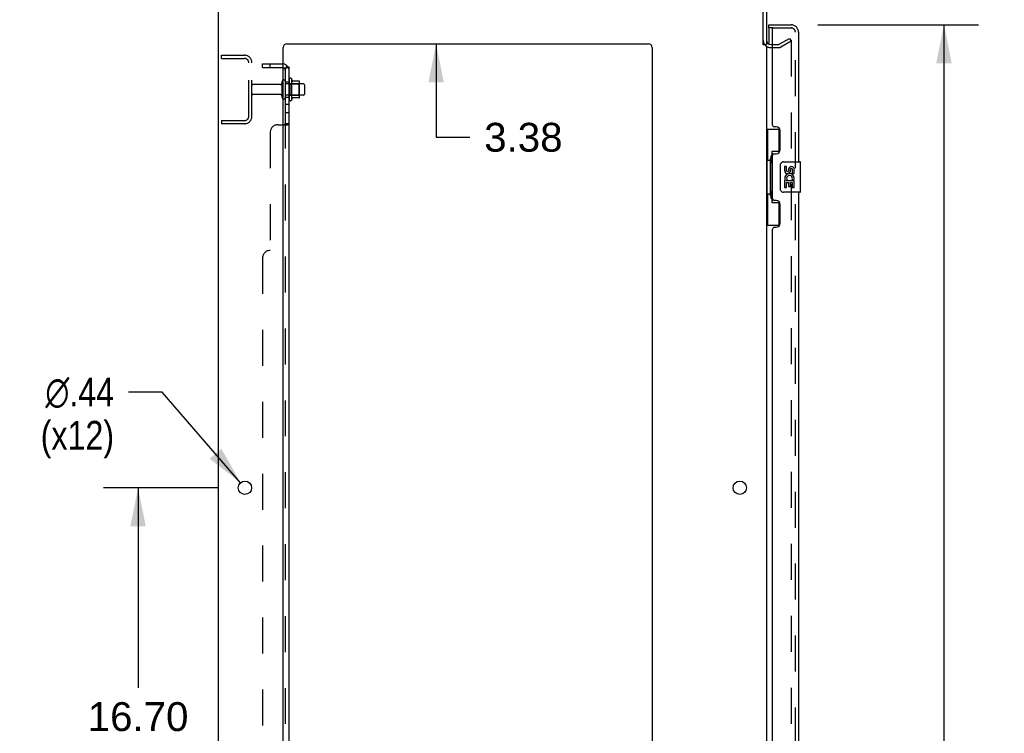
# Model space of a CAD drawing. Header units: inches. Extents: x 0 to 215, y 0 to 139.
# Tile 43 of 103: x 17 to 49, y 69 to 92. Entities that reach past the tile are written whole.
import ezdxf

# ---------------------------------------------------------------- set-up
doc = ezdxf.new("R2010")
doc.units = ezdxf.units.IN
doc.header["$LTSCALE"] = 11.804375
doc.header["$MEASUREMENT"] = 0
doc.linetypes.add('HIDDEN', pattern=[0.2, 0.1, -0.1])
doc.layers.get('0').update_dxf_attribs({"linetype": 'CONTINUOUS'})
for name, color, linetype in [('DEFAULT_2', 8, 'HIDDEN'), ('DIMENSIONS', 7, 'CONTINUOUS'), ('DOOR_ASSEMBLY', 7, 'CONTINUOUS'), ('SUBPANEL', 7, 'CONTINUOUS')]:
    doc.layers.add(name, color=color, linetype=linetype)
doc.styles.get("Standard").update_dxf_attribs({"font": 'arial.ttf'})
doc.styles.add('TEXTSTYLE_1', font='gdt', dxfattribs={"width": 0.8})
doc.dimstyles.new('DIMSTYLE_1', dxfattribs={"dimtxt": 0.946875, "dimasz": 1.2625, "dimexe": 0.09, "dimexo": 0.07, "dimgap": 0.0375, "dimtad": 0, "dimtih": 1, "dimtoh": 1, "dimzin": 4, "dimdsep": 46, "dimtxsty": 'Standard', "dimblk": '_FILLED', "dimblk1": '_FILLED', "dimblk2": '_FILLED', "dimcen": 0.09, "dimadec": 3, "dimazin": 1, "dimtfac": 1, "dimtdec": 3, "dimtofl": 0, "dimtmove": 0, "dimatfit": 3, "dimldrblk": '_FILLED', "dimfxl": 0, "dimtolj": 1, "dimtzin": 4, "dimarcsym": 0})
doc.dimstyles.new('DIMSTYLE_2', dxfattribs={"dimtxt": 0.946875, "dimasz": 1.2625, "dimexe": 0.09, "dimexo": 0.07, "dimgap": 0.09, "dimtad": 0, "dimtih": 1, "dimtoh": 1, "dimzin": 4, "dimdsep": 46, "dimtxsty": 'Standard', "dimblk": '_FILLED', "dimblk1": '_FILLED', "dimblk2": '_FILLED', "dimcen": 0.09, "dimadec": 3, "dimazin": 1, "dimtfac": 1, "dimtdec": 3, "dimtofl": 0, "dimtmove": 0, "dimatfit": 1, "dimldrblk": '_FILLED', "dimfxl": 0, "dimtolj": 1, "dimtzin": 4, "dimarcsym": 0})

# ---------------------------------------------------------------- blocks, each defined once
blk = doc.blocks.new('_FILLED')
at = {"color": 0, "linetype": 'ByBlock'}
blk.add_solid([(0, 0), (-1, 0.2), (-1, -0.2)], dxfattribs=at)
blk = doc.blocks.new('*D9')
at = {"layer": 'DIMENSIONS', "color": 2, "linetype": 'Continuous'}
for p, q in [((42.94, 92.251), (48.214, 92.251)), ((47.077, 92.251), (47.077, 53.711)), ((47.077, 11.751), (47.077, 50.397)), ((42.94, 11.751), (48.214, 11.751))]:
    blk.add_line(p, q, dxfattribs=at)
at = {"layer": 'DIMENSIONS', "color": 2, "linetype": 'Continuous', "xscale": 1.2625, "yscale": 1.2625, "zscale": 1.2625}
for p, rotation in [((47.077, 92.251), 90), ((47.077, 11.751), 270)]:
    blk.add_blockref('_FILLED', p, dxfattribs=dict(at, rotation=rotation))
at = {"layer": 'DIMENSIONS', "color": 2, "linetype": 'Continuous', "insert": (47.077, 53.238), "char_height": 0.9469, "width": 3.9635, "attachment_point": 2, "line_spacing_factor": 0.9}
blk.add_mtext('80.50\\PDOOR', dxfattribs=at)
blk = doc.blocks.new('*D13')
at = {"layer": 'DIMENSIONS', "color": 2, "linetype": 'Continuous'}
for p, q in [((23.245, 32.602), (20.72, 32.602)), ((25.37, 32.602), (27.948, 32.602))]:
    blk.add_line(p, q, dxfattribs=at)
at = {"layer": 'DIMENSIONS', "color": 2, "linetype": 'Continuous', "xscale": 1.2625, "yscale": 1.2625, "zscale": 1.2625}
blk.add_blockref('_FILLED', (23.245, 32.602), dxfattribs=at)
at = {"layer": 'DIMENSIONS', "color": 2, "linetype": 'Continuous', "xscale": 1.2625, "yscale": 1.2625, "zscale": 1.2625, "rotation": 180}
blk.add_blockref('_FILLED', (25.37, 32.602), dxfattribs=at)
at = {"layer": 'DIMENSIONS', "color": 2, "linetype": 'Continuous', "insert": (28.421, 33.076), "char_height": 0.9469, "width": 2.57311, "attachment_point": 1, "line_spacing_factor": 0.9}
blk.add_mtext('2.13', dxfattribs=at)
blk = doc.blocks.new('*D15')
at = {"layer": 'DIMENSIONS', "color": 2, "linetype": 'Continuous'}
for p, q in [((23.236, 77.051), (19.473, 77.051)), ((20.609, 77.051), (20.609, 70.486)), ((20.609, 60.351), (20.609, 67.172)), ((23.236, 60.351), (19.473, 60.351))]:
    blk.add_line(p, q, dxfattribs=at)
at = {"layer": 'DIMENSIONS', "color": 2, "linetype": 'Continuous', "xscale": 1.2625, "yscale": 1.2625, "zscale": 1.2625}
for p, rotation in [((20.609, 77.051), 90), ((20.609, 60.351), 270)]:
    blk.add_blockref('_FILLED', p, dxfattribs=dict(at, rotation=rotation))
at = {"layer": 'DIMENSIONS', "color": 2, "linetype": 'Continuous', "insert": (20.609, 70.013), "char_height": 0.9469, "width": 3.30878, "attachment_point": 2, "line_spacing_factor": 0.9}
blk.add_mtext('16.70\\PTYP', dxfattribs=at)
blk = doc.blocks.new('*D16')
at = {"layer": 'DIMENSIONS', "color": 2, "linetype": 'Continuous'}
for p, q in [((21.399, 80.194), (20.294, 80.194)), ((23.977, 77.216), (21.399, 80.194))]:
    blk.add_line(p, q, dxfattribs=at)
at = {"layer": 'DIMENSIONS', "color": 2, "linetype": 'Continuous', "xscale": 1.2625, "yscale": 1.2625, "zscale": 1.2625, "rotation": 310.8862201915}
blk.add_blockref('_FILLED', (23.977, 77.216), dxfattribs=at)
at = {"layer": 'DIMENSIONS', "color": 2, "linetype": 'Continuous', "insert": (19.821, 80.667), "char_height": 0.94688, "width": 3.09993, "attachment_point": 3, "line_spacing_factor": 0.9, "style": 'TEXTSTYLE_1'}
blk.add_mtext('{\\fgdt;n}\\fArial;.44\\P(x12)', dxfattribs=at)
blk = doc.blocks.new('*D17')
at = {"layer": 'DIMENSIONS', "color": 2, "linetype": 'Continuous'}
for p, q in [((30.398, 95.001), (30.398, 97.526)), ((30.398, 91.626), (30.398, 88.557)), ((30.398, 88.557), (31.503, 88.557))]:
    blk.add_line(p, q, dxfattribs=at)
at = {"layer": 'DIMENSIONS', "color": 2, "linetype": 'Continuous', "xscale": 1.2625, "yscale": 1.2625, "zscale": 1.2625}
for p, rotation in [((30.398, 95.001), 270), ((30.398, 91.626), 90)]:
    blk.add_blockref('_FILLED', p, dxfattribs=dict(at, rotation=rotation))
at = {"layer": 'DIMENSIONS', "color": 2, "linetype": 'Continuous', "insert": (31.977, 89.031), "char_height": 0.9469, "width": 2.57311, "attachment_point": 1, "line_spacing_factor": 0.9}
blk.add_mtext('3.38', dxfattribs=at)

msp = doc.modelspace()

# ---------------------------------------------------------------- linework, layer by layer
at = {"color": 3, "linetype": 'Continuous'}
for p, q in [((23.245, 9.105), (23.245, 94.897)), ((41.141, 91.594), (41.141, 94.754)), ((41.245, 94.754), (41.245, 91.605)), ((25.495, 91.626), (37.37, 91.626)), ((41.245, 91.553), (41.245, 12.449)), ((41.387, 91.605), (41.449, 91.605)), ((25.37, 11.126), (25.37, 91.501)), ((37.495, 91.501), (37.495, 11.126))]:
    msp.add_line(p, q, dxfattribs=at)
at = {"color": 7, "linetype": 'Continuous'}
for p, q in [((41.141, 91.605), (41.245, 91.605)), ((25.644, 90.482), (25.644, 89.77)), ((25.899, 90.403), (25.672, 90.403)), ((25.91, 89.87), (25.91, 90.381)), ((26.044, 90.313), (25.91, 90.313)), ((26.074, 90.283), (26.074, 89.968)), ((26.044, 89.938), (25.91, 89.938)), ((25.899, 89.848), (25.672, 89.848))]:
    msp.add_line(p, q, dxfattribs=at)
at = {"color": 3, "linetype": 'Continuous'}
for centre in [(24.12, 77.051), (40.37, 77.051)]:
    msp.add_circle(centre, 0.219, dxfattribs=at)
for centre, radius, start, end in [((25.495, 91.501), 0.125, 90, 180), ((37.37, 91.501), 0.125, 0, 90), ((41.387, 91.747), 0.142, 180, 270)]:
    msp.add_arc(centre, radius, start, end, dxfattribs=at)
at = {"color": 7, "linetype": 'Continuous'}
for centre, radius, start, end in [((25.394, 90.383), 0.055, 360, 115.9094), ((25.612, 90.46), 0.0384, 34.4497, 180), ((25.044, 90.126), 0.698, 23.9679, 30.6631), ((25.69, 90.413), 0.01, 203.9679, 270), ((25.899, 90.393), 0.01, 5.1938, 90), ((25.769, 90.381), 0.141, 0, 5.2081), ((26.044, 90.283), 0.03, 360, 90), ((26.044, 89.968), 0.03, 270, 0), ((25.394, 89.868), 0.055, 244.0906, 0), ((25.612, 89.792), 0.0384, 180, 325.5503), ((25.044, 90.126), 0.698, 329.3369, 336.0321), ((25.69, 89.838), 0.01, 90, 156.0321), ((25.899, 89.858), 0.01, 270, 354.8062), ((25.769, 89.87), 0.141, 354.7919, 360)]:
    msp.add_arc(centre, radius, start, end, dxfattribs=at)
at = {"layer": 'DEFAULT_2', "color": 8, "linetype": 'HIDDEN'}
for p, q in [((41.449, 91.605), (41.649, 91.605)), ((41.666, 91.609), (42.005, 91.805)), ((42.057, 91.715), (41.718, 91.519)), ((42.005, 91.805), (42.057, 91.715)), ((42.057, 91.735), (42.057, 12.266)), ((23.349, 91.147), (23.349, 91.251)), ((23.349, 91.251), (24.102, 91.251)), ((41.387, 91.501), (41.649, 91.501)), ((23.349, 91.147), (24.102, 91.147)), ((24.245, 89.247), (24.245, 91.004)), ((24.349, 89.247), (24.349, 91.004)), ((25.276, 90.291), (24.379, 90.291)), ((25.339, 89.868), (25.339, 90.383)), ((25.449, 89.868), (25.449, 90.383)), ((25.91, 90.313), (25.449, 90.313)), ((25.574, 90.46), (25.574, 89.792)), ((25.594, 90.309), (25.574, 90.329)), ((25.594, 90.309), (25.594, 89.942)), ((25.594, 90.309), (25.89, 90.309)), ((25.89, 90.309), (25.91, 90.329)), ((25.89, 90.309), (25.89, 89.942)), ((25.276, 89.961), (24.379, 89.961)), ((25.91, 89.938), (25.449, 89.938)), ((25.594, 89.942), (25.574, 89.922)), ((25.594, 89.942), (25.89, 89.942)), ((25.89, 89.942), (25.91, 89.922)), ((23.349, 89.105), (23.349, 89.001)), ((23.349, 89.105), (24.102, 89.105)), ((24.102, 89.001), (23.349, 89.001))]:
    msp.add_line(p, q, dxfattribs=at)
for points in [[(42.04, 91.755), (42.04, 91.755), (42.038, 91.755), (42.036, 91.755), (42.034, 91.754), (42.032, 91.753)], [(42.046, 91.754), (42.044, 91.755), (42.042, 91.755), (42.04, 91.755)], [(42.046, 91.754), (42.047, 91.753), (42.049, 91.752), (42.051, 91.751), (42.052, 91.75), (42.054, 91.748), (42.055, 91.746), (42.056, 91.744), (42.056, 91.742), (42.057, 91.74), (42.057, 91.738), (42.057, 91.735)]]:
    msp.add_lwpolyline(points, dxfattribs=at)
for centre, radius, start, end in [((41.387, 91.747), 0.246, 180, 270), ((41.649, 91.638), 0.033, 270, 300), ((41.649, 91.638), 0.137, 270, 300), ((24.102, 91.004), 0.246, 0, 90), ((24.102, 91.004), 0.142, 0, 90), ((24.379, 90.261), 0.03, 90, 180), ((25.276, 90.353), 0.0625, 270, 360), ((25.394, 90.383), 0.055, 115.9094, 180), ((24.379, 89.991), 0.03, 180, 270), ((25.276, 89.898), 0.0625, 0, 90), ((25.394, 89.868), 0.055, 180, 244.0906), ((24.102, 89.247), 0.246, 270, 360), ((24.102, 89.247), 0.142, 270, 360)]:
    msp.add_arc(centre, radius, start, end, dxfattribs=at)
at = {"layer": 'DOOR_ASSEMBLY', "color": 7, "linetype": 'Continuous'}
for p, q in [((41.324, 92.147), (41.324, 92.251)), ((41.324, 92.127), (41.324, 91.62)), ((41.245, 88.826), (41.685, 88.826)), ((41.284, 88.826), (41.284, 87.801)), ((41.649, 88.826), (41.649, 88.046)), ((41.422, 88.091), (41.422, 86.411)), ((41.649, 88.091), (41.422, 88.091)), ((41.262, 87.801), (41.262, 86.701)), ((41.262, 87.801), (41.385, 87.801)), ((41.385, 87.831), (41.385, 87.852)), ((41.385, 86.701), (41.385, 87.801)), ((41.708, 86.851), (41.708, 87.651)), ((41.808, 87.751), (42.348, 87.751)), ((42.363, 86.766), (42.363, 87.736)), ((41.845, 87.597), (41.845, 87.46)), ((41.908, 87.597), (41.845, 87.597)), ((41.908, 87.46), (41.908, 87.597)), ((41.973, 87.523), (41.974, 87.454)), ((42.034, 87.46), (42.034, 87.502)), ((42.097, 87.502), (42.097, 87.366)), ((42.097, 87.366), (42.16, 87.366)), ((42.16, 87.366), (42.16, 87.502)), ((41.845, 87.135), (41.845, 86.905)), ((41.864, 87.135), (41.845, 87.135)), ((41.898, 87.135), (41.926, 87.155)), ((41.898, 87.135), (42.16, 87.135)), ((41.908, 86.905), (41.908, 87.073)), ((41.908, 87.073), (41.973, 87.073)), ((41.973, 87.073), (41.973, 86.936)), ((42.034, 86.936), (42.034, 87.073)), ((42.034, 87.073), (42.097, 87.073)), ((42.089, 87.171), (42.147, 87.146)), ((42.097, 87.073), (42.097, 86.905)), ((42.16, 86.905), (42.16, 87.135)), ((41.262, 86.701), (41.385, 86.701)), ((41.284, 86.701), (41.284, 85.676)), ((41.385, 86.65), (41.385, 86.671)), ((42.348, 86.751), (41.808, 86.751)), ((41.845, 86.905), (41.908, 86.905)), ((41.973, 86.936), (42.034, 86.936)), ((42.097, 86.905), (42.16, 86.905)), ((41.422, 86.411), (41.649, 86.411)), ((41.649, 86.456), (41.649, 85.676)), ((41.245, 85.676), (41.685, 85.676))]:
    msp.add_line(p, q, dxfattribs=at)
at = {"layer": 'DOOR_ASSEMBLY', "color": 3, "linetype": 'Continuous'}
for p, q in [((41.324, 92.251), (42.056, 92.251)), ((41.449, 88.958), (41.449, 92.127)), ((42.303, 92.004), (42.303, 87.751)), ((41.569, 88.898), (41.509, 88.898)), ((41.699, 88.148), (41.699, 88.768)), ((41.509, 88.018), (41.569, 88.018)), ((41.449, 86.543), (41.449, 87.958)), ((42.303, 86.751), (42.303, 64.251)), ((41.569, 86.483), (41.509, 86.483)), ((41.699, 85.733), (41.699, 86.353)), ((41.449, 65.458), (41.449, 85.543)), ((41.509, 85.603), (41.569, 85.603))]:
    msp.add_line(p, q, dxfattribs=at)
at = {"layer": 'DOOR_ASSEMBLY', "color": 8, "linetype": 'HIDDEN'}
for p, q in [((41.469, 92.147), (41.324, 92.147)), ((41.469, 92.147), (42.056, 92.147)), ((42.199, 11.997), (42.199, 92.004))]:
    msp.add_line(p, q, dxfattribs=at)
at = {"layer": 'DOOR_ASSEMBLY', "color": 7, "linetype": 'Continuous'}
for points in [[(41.422, 88.067), (41.422, 88.064), (41.423, 88.06), (41.423, 88.056), (41.425, 88.052), (41.426, 88.047), (41.428, 88.042), (41.431, 88.036), (41.434, 88.03), (41.437, 88.024), (41.441, 88.017), (41.445, 88.01), (41.45, 88.002), (41.456, 87.993), (41.458, 87.99)], [(41.708, 87.651), (41.708, 87.657), (41.709, 87.663), (41.71, 87.669), (41.711, 87.675), (41.713, 87.681), (41.715, 87.687)], [(41.715, 86.815), (41.713, 86.82), (41.711, 86.826), (41.71, 86.832), (41.709, 86.838), (41.708, 86.845), (41.708, 86.851)], [(41.458, 86.512), (41.456, 86.508), (41.45, 86.5), (41.445, 86.492), (41.441, 86.485), (41.437, 86.478), (41.434, 86.471), (41.431, 86.465), (41.428, 86.46), (41.426, 86.455), (41.425, 86.45), (41.423, 86.446), (41.423, 86.442), (41.422, 86.438), (41.422, 86.435)]]:
    msp.add_lwpolyline(points, dxfattribs=at)
at = {"layer": 'DOOR_ASSEMBLY', "color": 3, "linetype": 'Continuous'}
for centre, radius, start, end in [((42.056, 92.004), 0.246, 0, 90), ((41.469, 92.127), 0.02, 90, 180), ((41.509, 88.958), 0.06, 180, 270), ((41.569, 88.768), 0.13, 0, 90), ((41.509, 87.958), 0.06, 90, 180), ((41.569, 88.148), 0.13, 270, 360), ((41.509, 86.543), 0.06, 180, 270), ((41.569, 86.353), 0.13, 0, 90), ((41.569, 85.733), 0.13, 270, 360), ((41.509, 85.543), 0.06, 90, 180)]:
    msp.add_arc(centre, radius, start, end, dxfattribs=at)
at = {"layer": 'DOOR_ASSEMBLY', "color": 7, "linetype": 'Continuous'}
for centre, radius, start, end in [((41.344, 92.127), 0.02, 90, 180), ((42.139, 91.861), 0.26, 90, 92.5866), ((41.808, 87.651), 0.1, 90, 158.7946), ((42.348, 87.736), 0.015, 0, 90), ((41.94, 87.46), 0.0943, 180, 360), ((42.003, 87.209), 0.157, 336.5966, 161.8791), ((41.94, 87.46), 0.0314, 180, 261.2295), ((41.939, 87.465), 0.0362, 263.4285, 341.7628), ((42.066, 87.502), 0.0943, 68.6999, 167.4338), ((42.066, 87.502), 0.0314, 0, 180.0485), ((42.066, 87.502), 0.0943, 0, 68.6704), ((41.999, 87.209), 0.154, 161.4199, 206.1963), ((42.003, 87.209), 0.157, 205.737, 207.8532), ((42.003, 87.209), 0.0943, 336.5966, 215.1122), ((41.808, 86.851), 0.1, 201.205, 270), ((42.348, 86.766), 0.015, 270, 360)]:
    msp.add_arc(centre, radius, start, end, dxfattribs=at)
at = {"layer": 'DOOR_ASSEMBLY', "color": 8, "linetype": 'HIDDEN'}
msp.add_arc((42.056, 92.004), 0.142, 0, 90, dxfattribs=at)
at = {"layer": 'DOOR_ASSEMBLY', "color": 7, "linetype": 'Continuous'}
for centre, start_param, end_param in [((41.489, 87.841), 0.699287, 1.51401), ((41.489, 87.841), -4.655602, -3.84088), ((41.489, 86.66), 0.699287, 1.51401), ((41.489, 86.66), -4.655602, -3.84088)]:
    msp.add_ellipse(centre, major_axis=(0, 0.18), ratio=0.579493, start_param=start_param, end_param=end_param, dxfattribs=at)
at = {"layer": 'SUBPANEL', "color": 8, "linetype": 'HIDDEN'}
for p, q in [((24.699, 90.845), (24.699, 90.97)), ((24.699, 90.97), (25.337, 90.97)), ((24.949, 90.845), (24.949, 90.97)), ((24.699, 90.845), (25.337, 90.845)), ((25.473, 90.845), (25.423, 90.804)), ((25.449, 90.376), (25.574, 90.376)), ((25.449, 89.876), (25.574, 89.876)), ((25.449, 89.648), (25.574, 89.648)), ((25.449, 89.367), (25.574, 89.367)), ((25.199, 88.97), (25.37, 88.97)), ((25.423, 88.976), (25.424, 88.978)), ((25.449, 14.997), (25.449, 89.005)), ((24.949, 88.72), (24.949, 84.845)), ((24.699, 84.595), (24.699, 19.407))]:
    msp.add_line(p, q, dxfattribs=at)
at = {"layer": 'SUBPANEL', "color": 7, "linetype": 'Continuous'}
for p, q in [((25.52, 90.883), (25.473, 90.845)), ((25.449, 89.005), (25.449, 90.845)), ((25.449, 90.845), (25.574, 90.845)), ((25.449, 89.005), (25.574, 89.005))]:
    msp.add_line(p, q, dxfattribs=at)
at = {"layer": 'SUBPANEL', "color": 3, "linetype": 'Continuous'}
for p, q in [((25.574, 13.157), (25.574, 90.845)), ((25.37, 88.97), (25.52, 88.97))]:
    msp.add_line(p, q, dxfattribs=at)
for points in [[(25.52, 90.883), (25.522, 90.881), (25.524, 90.879), (25.527, 90.877), (25.53, 90.875), (25.533, 90.873), (25.537, 90.871), (25.541, 90.87), (25.544, 90.868)], [(25.544, 90.868), (25.551, 90.865), (25.555, 90.863), (25.558, 90.862), (25.561, 90.86), (25.563, 90.859), (25.566, 90.857), (25.569, 90.855), (25.57, 90.853), (25.572, 90.851), (25.573, 90.849), (25.573, 90.848), (25.574, 90.846), (25.574, 90.845)], [(25.52, 88.97), (25.522, 88.971), (25.524, 88.973), (25.527, 88.974), (25.53, 88.976), (25.533, 88.977), (25.537, 88.979), (25.541, 88.981), (25.548, 88.984)], [(25.548, 88.984), (25.551, 88.985), (25.555, 88.987), (25.558, 88.988), (25.561, 88.99), (25.563, 88.991), (25.566, 88.993), (25.569, 88.995), (25.57, 88.997), (25.572, 88.999), (25.573, 89), (25.573, 89.002), (25.574, 89.004), (25.574, 89.005)]]:
    msp.add_lwpolyline(points, dxfattribs=at)
at = {"layer": 'SUBPANEL', "color": 7, "linetype": 'Continuous'}
for points in [[(25.423, 90.804), (25.423, 90.804), (25.423, 90.805), (25.423, 90.806), (25.423, 90.807), (25.424, 90.808), (25.424, 90.809), (25.425, 90.811), (25.426, 90.812), (25.428, 90.814), (25.429, 90.815), (25.431, 90.817)], [(25.431, 90.817), (25.434, 90.821), (25.436, 90.823), (25.438, 90.825), (25.44, 90.828), (25.442, 90.83), (25.444, 90.832)], [(25.444, 90.832), (25.445, 90.835), (25.447, 90.837), (25.448, 90.839), (25.448, 90.841)], [(25.423, 88.97), (25.423, 88.971), (25.423, 88.973), (25.423, 88.975), (25.423, 88.976), (25.424, 88.978), (25.424, 88.979), (25.425, 88.981), (25.426, 88.983), (25.428, 88.984), (25.429, 88.985), (25.431, 88.987), (25.433, 88.988), (25.434, 88.989)], [(25.434, 88.989), (25.438, 88.992), (25.44, 88.993), (25.442, 88.995), (25.444, 88.996), (25.445, 88.998), (25.447, 88.999), (25.448, 89.001), (25.448, 89.002), (25.449, 89.004), (25.449, 89.005)]]:
    msp.add_lwpolyline(points, dxfattribs=at)
at = {"layer": 'SUBPANEL', "color": 8, "linetype": 'HIDDEN'}
for points in [[(25.445, 90.822), (25.445, 90.822), (25.445, 90.822), (25.445, 90.822), (25.446, 90.822), (25.446, 90.822), (25.447, 90.823), (25.447, 90.823), (25.448, 90.823), (25.448, 90.824), (25.449, 90.824), (25.449, 90.824), (25.45, 90.825), (25.451, 90.825), (25.451, 90.825), (25.452, 90.826), (25.453, 90.826), (25.453, 90.826), (25.454, 90.827), (25.455, 90.827), (25.455, 90.828), (25.456, 90.828), (25.457, 90.828), (25.458, 90.829), (25.458, 90.829), (25.459, 90.829), (25.46, 90.83), (25.461, 90.83), (25.462, 90.83), (25.462, 90.831), (25.463, 90.831), (25.464, 90.832), (25.465, 90.832), (25.466, 90.832), (25.467, 90.833), (25.468, 90.833), (25.469, 90.833), (25.47, 90.834), (25.471, 90.834), (25.472, 90.835), (25.473, 90.835), (25.474, 90.835), (25.475, 90.836), (25.476, 90.836), (25.477, 90.837), (25.478, 90.837), (25.479, 90.837), (25.48, 90.838), (25.481, 90.838), (25.482, 90.838), (25.483, 90.839), (25.484, 90.839), (25.486, 90.839), (25.487, 90.84), (25.488, 90.84), (25.489, 90.84), (25.49, 90.841), (25.491, 90.841), (25.492, 90.841), (25.493, 90.842), (25.494, 90.842), (25.495, 90.842), (25.496, 90.842), (25.497, 90.843), (25.498, 90.843), (25.499, 90.843), (25.5, 90.843), (25.501, 90.844), (25.502, 90.844), (25.503, 90.844), (25.504, 90.844), (25.505, 90.844), (25.506, 90.844), (25.507, 90.844), (25.507, 90.845), (25.508, 90.845), (25.508, 90.845), (25.508, 90.845)], [(25.449, 90.824), (25.448, 90.824), (25.448, 90.824), (25.447, 90.823), (25.447, 90.823), (25.446, 90.823), (25.446, 90.822), (25.445, 90.822), (25.445, 90.822), (25.445, 90.822), (25.445, 90.822), (25.445, 90.822)], [(25.448, 90.841), (25.449, 90.843), (25.449, 90.845)], [(25.508, 90.845), (25.508, 90.845), (25.509, 90.845), (25.509, 90.845), (25.508, 90.845), (25.508, 90.845), (25.508, 90.845), (25.507, 90.845), (25.507, 90.845), (25.506, 90.845), (25.506, 90.845)], [(25.423, 88.97), (25.423, 88.971), (25.423, 88.973), (25.423, 88.975), (25.423, 88.976)], [(25.425, 88.981), (25.426, 88.983), (25.428, 88.984)], [(25.429, 88.985), (25.431, 88.987), (25.433, 88.988)], [(25.442, 88.995), (25.444, 88.996), (25.445, 88.998), (25.447, 88.999), (25.448, 89.001), (25.448, 89.002)], [(25.448, 89.002), (25.449, 89.004), (25.449, 89.005)], [(25.52, 88.97), (25.522, 88.971), (25.524, 88.973), (25.527, 88.974), (25.53, 88.976)], [(25.561, 88.99), (25.563, 88.991), (25.566, 88.993)], [(25.569, 88.995), (25.57, 88.997), (25.572, 88.999), (25.573, 89), (25.573, 89.002), (25.574, 89.004)]]:
    msp.add_lwpolyline(points, dxfattribs=at)
for centre, radius, start, end in [((25.337, 90.733), 0.237, 81.9946, 90), ((25.337, 90.733), 0.237, 0, 39.4342), ((25.337, 90.733), 0.112, 72.8585, 90), ((25.199, 88.72), 0.25, 90, 180), ((24.949, 84.595), 0.25, 90, 180)]:
    msp.add_arc(centre, radius, start, end, dxfattribs=at)
at = {"layer": 'SUBPANEL', "color": 3, "linetype": 'Continuous'}
msp.add_arc((25.337, 90.733), 0.237, 39.4342, 81.9946, dxfattribs=at)
at = {"layer": 'SUBPANEL', "color": 7, "linetype": 'Continuous'}
msp.add_arc((25.337, 90.733), 0.112, 0, 72.8585, dxfattribs=at)

# ---------------------------------------------------------------- dimensions: what is measured, and where the dimension line sits
at = {"layer": 'DIMENSIONS', "color": 2, "linetype": 'Continuous'}
for base, p1, p2, angle, picture, middle in [((30.398487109, 95.000841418), (37.369830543, 91.625841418), (40.998330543, 95.000841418), 90, '*D17', (33.260176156, 88.551936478)), ((23.244830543, 32.602173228), (25.369830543, 11.125841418), (23.244830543, 94.856841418), 180, '*D13', (29.695949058, 32.596894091))]:
    dim = msp.add_linear_dim(base=base, p1=p1, p2=p2, angle=angle, dimstyle='DIMSTYLE_1', dxfattribs=at)
    dim.commit()
    dim.dimension.update_dxf_attribs({"geometry": picture, "text_midpoint": middle, "dimtype": 160})
for base, p1, p2, text, picture, middle in [((47.077, 11.751), (42.87, 92.251), (42.87, 11.751), '<>\\PDOOR', '*D9', (47.077, 52.054)), ((20.609, 60.351), (23.306, 77.051), (23.306, 60.351), '<>\\PTYP', '*D15', (20.609, 68.829))]:
    dim = msp.add_linear_dim(base=base, p1=p1, p2=p2, angle=270, text=text, dimstyle='DIMSTYLE_1', dxfattribs=at)
    dim.commit()
    dim.dimension.update_dxf_attribs({"geometry": picture, "text_midpoint": middle, "dimtype": 160})
dim = msp.add_diameter_dim_2p(p1=(23.977, 77.216), p2=(24.263, 76.885), text='%%c<>\\P(x12)', dimstyle='DIMSTYLE_2', override={"dimpost": '<>'}, dxfattribs=at)
dim.commit()
dim.dimension.update_dxf_attribs({"geometry": '*D16', "text_midpoint": (18.271, 79.483), "dimtype": 163})

doc.saveas('drawing.dxf')
